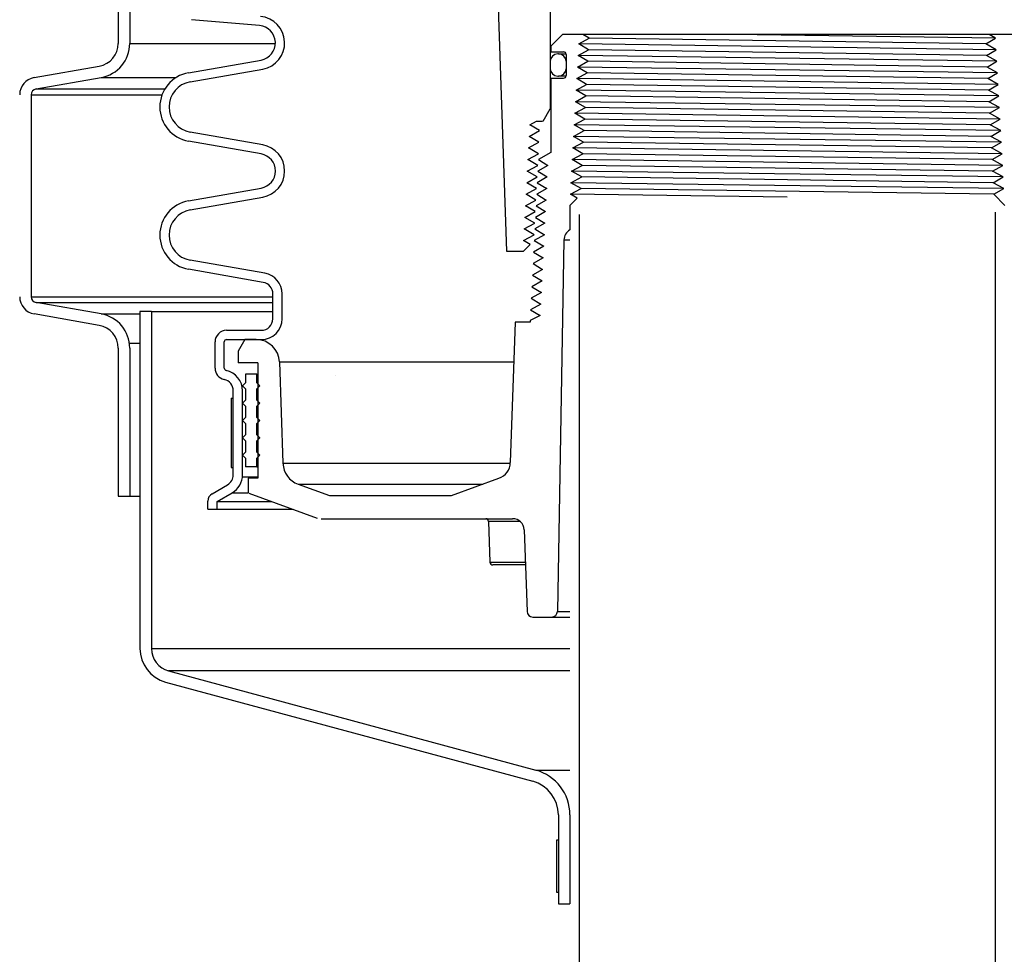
# Model space of a CAD drawing. Extents: x -169 to 7270, y -140 to 2984.
# Tile 150 of 256: x 1809 to 1819, y 395 to 405. Entities that reach past the tile are written whole.
import ezdxf

# ---------------------------------------------------------------- set-up
doc = ezdxf.new("R2010")
doc.units = 0
doc.header["$MEASUREMENT"] = 0
doc.header["$PDSIZE"] = 1
doc.layers.get('DEFPOINTS').update_dxf_attribs({"linetype": 'CONTINUOUS'})
for name, color, linetype in [('DIM', 3, 'CONTINUOUS'), ('GALV-4', 4, 'CONTINUOUS'), ('PEAGRAVEL-HATCH', 3, 'CONTINUOUS'), ('SPILL-BUCKET', 1, 'CONTINUOUS')]:
    doc.layers.add(name, color=color, linetype=linetype)
doc.styles.add('SIMPLEX', font='simplex')
doc.dimstyles.new('DIM64', dxfattribs={"dimscale": 64, "dimtxt": 0.09375, "dimasz": 0.09375, "dimexe": 0.0625, "dimexo": 0.0625, "dimgap": 0.046875, "dimtad": 1, "dimdec": 4, "dimzin": 3, "dimdsep": 46, "dimlunit": 4, "dimtxsty": 'SIMPLEX', "dimcen": 0, "dimclrd": 256, "dimclre": 256, "dimclrt": 256, "dimadec": 0, "dimazin": 0, "dimtfac": 1, "dimtdec": 4, "dimtmove": 0, "dimatfit": 3, "dimfxl": 1, "dimfrac": 2, "dimtolj": 1, "dimtzin": 0, "dimarcsym": 0})

# ---------------------------------------------------------------- blocks, each defined once
blk = doc.blocks.new('*D7')
at = {"layer": 'DEFPOINTS', "color": 0, "transparency": 16777216}
for p in [(2010, 414.289), (1374, 414.007), (1374, 136.516)]:
    blk.add_point(p, dxfattribs=at)
at = {"layer": 'DIM', "lineweight": -2, "transparency": 16777216}
for p, q in [((2010, 410.289), (2010, 132.516)), ((1374, 410.007), (1374, 132.516)), ((2004, 136.516), (1380, 136.516))]:
    blk.add_line(p, q, dxfattribs=at)
at = {"layer": 'DIM', "transparency": 16777216}
for points in [[(1380, 137.516), (1380, 135.516), (1374, 136.516)], [(2004, 137.516), (2004, 135.516), (2010, 136.516)]]:
    blk.add_solid(points, dxfattribs=at)
at = {"layer": 'DIM', "transparency": 16777216, "insert": (1692, 144.087), "char_height": 6, "attachment_point": 5, "style": 'SIMPLEX'}
blk.add_mtext('\\A1;53\'-0" (F.V. TANK SLAB)', dxfattribs=at)

msp = doc.modelspace()

# ---------------------------------------------------------------- hatches: boundary and pattern name
at = {"layer": 'PEAGRAVEL-HATCH'}
h = msp.add_hatch(dxfattribs=at)
h.set_pattern_fill('AR-SAND', color=256, scale=7.5, style=0)
h.set_pattern_definition([(37.5, (717.377, -24.056), (-0.47245, 14.45118), [0, -11.4, 0, -12.75, 0, -12.1875]), (7.5, (717.377, -24.056), (13.27333, 21.1661), [0, -6.15, 0, -10.275, 0, -3.9375]), (327.5, (708.152, -24.056), (23.35606, 0.04244), [0, -3.75, 0, -13.5, 0, -17.625]), (317.5, (708.152, -24.056), (22.54595, 6.58257), [0, -1.875, 0, -8.85, 0, -10.125])])
h.paths.add_polyline_path([(1847.64082, 395.75809), (1847.45025, 396.93941), (1843.01511, 398.27202), (1842.98299, 400.16264), (1842.72351, 401.90796), (1841.70556, 402.1872), (1841.70556, 414.02356), (1825.28235, 414.02356), (1825.28235, 402.19536), (1824.26179, 401.91746), (1824.22129, 401.76773), (1824.21929, 400.15748), (1824.03275, 400.13677), (1823.94985, 398.31402), (1819.58793, 396.9982), (1819.47314, 395.72601), (1819.25403, 395.70516), (1819.25403, 371.24987), (1847.64082, 371.24987)])
h.paths.add_polyline_path([(1847.63641, 370.24987), (1819.24253, 370.24987), (1819.24618, 359.07021), (1819.93554, 359.07021), (1819.83352, 353.4528), (1820.27064, 351.85815), (1820.27064, 351.50736), (1821.74617, 351.50736), (1822.74617, 353.50736), (1827.74617, 353.50736), (1828.74617, 351.50736), (1838.24617, 351.50736), (1839.24617, 353.50736), (1844.24617, 353.50736), (1845.24617, 351.50736), (1846.7106, 351.50736), (1847.3598, 352.50736), (1847.63641, 352.50736)])
h = msp.add_hatch(dxfattribs=at)
h.set_pattern_fill('AR-SAND', color=256, scale=7.5, style=0)
h.set_pattern_definition([(37.5, (1739.091, 353.003), (-0.4725, 14.4512), [0, -11.4, 0, -12.75, 0, -12.1875]), (7.5, (1739.09, 353.003), (13.2733, 21.166), [0, -6.15, 0, -10.275, 0, -3.9375]), (327.5, (1729.866, 353.003), (23.356, 0.0424), [0, -3.75, 0, -13.5, 0, -17.625]), (317.5, (1729.866, 353.003), (22.546, 6.5826), [0, -1.875, 0, -8.85, 0, -10.125])])
edge = h.paths.add_edge_path()
edge.add_line((1814.28111, 410.91433), (1793.44732, 411.18305))
edge.add_line((1793.44732, 411.18305), (1793.44732, 405.28225))
edge.add_line((1793.44732, 405.28225), (1793.72512, 405.28225))
edge.add_line((1793.72512, 405.28225), (1793.72512, 401.50436))
edge.add_line((1793.72512, 401.50436), (1793.44732, 401.50436))
edge.add_line((1793.44732, 401.50436), (1793.44732, 375.74524))
edge.add_arc((1789.44732, 375.74524), 4, -90, 0, ccw=False)
edge.add_line((1789.44732, 371.74524), (1741.33641, 371.74524))
edge.add_line((1741.33641, 371.74524), (1741.33641, 371.34805))
edge.add_line((1741.33641, 371.34805), (1741.15078, 371.34805))
edge.add_line((1741.15078, 371.34805), (1741.15078, 371.39409))
edge.add_line((1741.15078, 371.39409), (1740.59391, 371.39409))
edge.add_line((1740.59391, 371.39409), (1740.59391, 371.34805))
edge.add_line((1740.59391, 371.34805), (1740.08326, 371.31234))
edge.add_line((1740.08326, 371.31234), (1740.08326, 370.89946))
edge.add_line((1740.08326, 370.89946), (1739.95951, 370.89946))
edge.add_line((1739.95951, 370.89946), (1739.95951, 370.00227))
edge.add_line((1739.95951, 370.00227), (1739.34076, 370.00227))
edge.add_line((1739.34076, 370.00227), (1739.34076, 360.50273))
edge.add_arc((1739.34076, 360.25273), 0.25, 90, 180)
edge.add_line((1739.09076, 360.25273), (1739.09076, 359.25273))
edge.add_line((1739.09076, 359.25273), (1739.97422, 359.25273))
edge.add_line((1739.97422, 359.25273), (1740.21075, 359.25273))
edge.add_line((1740.21075, 359.25273), (1739.47422, 357.93749))
edge.add_line((1739.47422, 357.93749), (1739.47422, 357.53914))
edge.add_arc((1739.22422, 357.53914), 0.25, -90, 0, ccw=False)
edge.add_line((1739.22422, 357.28914), (1739.09076, 357.28914))
edge.add_line((1739.09076, 357.28914), (1739.09076, 353.00273))
edge.add_line((1739.09076, 353.00273), (1746.88364, 353.00273))
edge.add_line((1746.88364, 353.00273), (1747.88364, 355.00273))
edge.add_line((1747.88364, 355.00273), (1752.88364, 355.00273))
edge.add_line((1752.88364, 355.00273), (1753.88364, 353.00273))
edge.add_line((1753.88364, 353.00273), (1763.38364, 353.00273))
edge.add_line((1763.38364, 353.00273), (1764.38364, 355.00273))
edge.add_line((1764.38364, 355.00273), (1769.38364, 355.00273))
edge.add_line((1769.38364, 355.00273), (1770.38364, 353.00273))
edge.add_line((1770.38364, 353.00273), (1779.88364, 353.00273))
edge.add_line((1779.88364, 353.00273), (1780.88364, 355.00273))
edge.add_line((1780.88364, 355.00273), (1781.84559, 355.00273))
edge.add_line((1781.84559, 355.00273), (1781.84559, 360.53273))
edge.add_arc((1787.84559, 360.53273), 6, 90, 180, ccw=False)
edge.add_line((1787.84559, 366.53273), (1796.73444, 366.53273))
edge.add_line((1796.73444, 366.53273), (1796.73444, 366.88352))
edge.add_arc((1796.73444, 367.53273), 0.6492, 270, 360)
edge.add_line((1797.38364, 367.53273), (1814.28111, 367.26401))
edge.add_line((1814.28111, 367.26401), (1814.28111, 410.91433))
h = msp.add_hatch(dxfattribs=at)
h.set_pattern_fill('AR-SAND', color=256, scale=7.5, style=0)
h.set_pattern_definition([(37.5, (1739.091, 353.003), (-0.4725, 14.4512), [0, -11.4, 0, -12.75, 0, -12.1875]), (7.5, (1739.09, 353.003), (13.2733, 21.166), [0, -6.15, 0, -10.275, 0, -3.9375]), (327.5, (1729.866, 353.003), (23.356, 0.0424), [0, -3.75, 0, -13.5, 0, -17.625]), (317.5, (1729.866, 353.003), (22.546, 6.5826), [0, -1.875, 0, -8.85, 0, -10.125])])
edge = h.paths.add_edge_path()
edge.add_line((1814.28111, 410.91433), (1793.44732, 411.18305))
edge.add_line((1793.44732, 411.18305), (1793.44732, 405.28225))
edge.add_line((1793.44732, 405.28225), (1793.72512, 405.28225))
edge.add_line((1793.72512, 405.28225), (1793.72512, 401.50436))
edge.add_line((1793.72512, 401.50436), (1793.44732, 401.50436))
edge.add_line((1793.44732, 401.50436), (1793.44732, 375.74524))
edge.add_arc((1789.44732, 375.74524), 4, -90, 0, ccw=False)
edge.add_line((1789.44732, 371.74524), (1741.33641, 371.74524))
edge.add_line((1741.33641, 371.74524), (1741.33641, 371.34805))
edge.add_line((1741.33641, 371.34805), (1741.15078, 371.34805))
edge.add_line((1741.15078, 371.34805), (1741.15078, 371.39409))
edge.add_line((1741.15078, 371.39409), (1740.59391, 371.39409))
edge.add_line((1740.59391, 371.39409), (1740.59391, 371.34805))
edge.add_line((1740.59391, 371.34805), (1740.08326, 371.31234))
edge.add_line((1740.08326, 371.31234), (1740.08326, 370.89946))
edge.add_line((1740.08326, 370.89946), (1739.95951, 370.89946))
edge.add_line((1739.95951, 370.89946), (1739.95951, 370.00227))
edge.add_line((1739.95951, 370.00227), (1739.34076, 370.00227))
edge.add_line((1739.34076, 370.00227), (1739.34076, 360.50273))
edge.add_arc((1739.34076, 360.25273), 0.25, 90, 180)
edge.add_line((1739.09076, 360.25273), (1739.09076, 359.25273))
edge.add_line((1739.09076, 359.25273), (1739.97422, 359.25273))
edge.add_line((1739.97422, 359.25273), (1740.21075, 359.25273))
edge.add_line((1740.21075, 359.25273), (1739.47422, 357.93749))
edge.add_line((1739.47422, 357.93749), (1739.47422, 357.53914))
edge.add_arc((1739.22422, 357.53914), 0.25, -90, 0, ccw=False)
edge.add_line((1739.22422, 357.28914), (1739.09076, 357.28914))
edge.add_line((1739.09076, 357.28914), (1739.09076, 353.00273))
edge.add_line((1739.09076, 353.00273), (1746.88364, 353.00273))
edge.add_line((1746.88364, 353.00273), (1747.88364, 355.00273))
edge.add_line((1747.88364, 355.00273), (1752.88364, 355.00273))
edge.add_line((1752.88364, 355.00273), (1753.88364, 353.00273))
edge.add_line((1753.88364, 353.00273), (1763.38364, 353.00273))
edge.add_line((1763.38364, 353.00273), (1764.38364, 355.00273))
edge.add_line((1764.38364, 355.00273), (1769.38364, 355.00273))
edge.add_line((1769.38364, 355.00273), (1770.38364, 353.00273))
edge.add_line((1770.38364, 353.00273), (1779.88364, 353.00273))
edge.add_line((1779.88364, 353.00273), (1780.88364, 355.00273))
edge.add_line((1780.88364, 355.00273), (1781.84559, 355.00273))
edge.add_line((1781.84559, 355.00273), (1781.84559, 360.53273))
edge.add_arc((1787.84559, 360.53273), 6, 90, 180, ccw=False)
edge.add_line((1787.84559, 366.53273), (1796.73444, 366.53273))
edge.add_line((1796.73444, 366.53273), (1796.73444, 366.88352))
edge.add_arc((1796.73444, 367.53273), 0.6492, 270, 360)
edge.add_line((1797.38364, 367.53273), (1814.28111, 367.26401))
edge.add_line((1814.28111, 367.26401), (1814.28111, 410.91433))

# ---------------------------------------------------------------- linework, layer by layer
at = {"layer": 'GALV-4', "color": 1, "linetype": 'Continuous'}
msp.add_lwpolyline([(1814.75756, 403.20765), (1814.75268, 359.07024), (1819.25268, 359.07024), (1819.25756, 403.23336)], dxfattribs=at)
at = {"layer": 'SPILL-BUCKET', "color": 1, "linetype": 'Continuous'}
for p, q in [((1809.77813, 406.25949), (1809.77813, 405.05566)), ((1809.90305, 406.25949), (1809.90305, 405.05566)), ((1813.8683, 405.86765), (1813.97511, 402.80908)), ((1814.44681, 405.5572), (1814.44681, 404.34959)), ((1811.3053, 405.24695), (1810.56928, 405.31134)), ((1814.57822, 405.15097), (1814.45331, 405.02606)), ((1819.4369, 405.15097), (1814.57822, 405.15097)), ((1814.89181, 405.15097), (1814.79923, 405.15097)), ((1814.8652, 405.11169), (1814.79923, 405.15097)), ((1819.25821, 405.11169), (1819.18798, 405.15097)), ((1814.75343, 405.04923), (1814.8652, 405.11169)), ((1814.85857, 404.98677), (1814.75343, 405.04923)), ((1819.15324, 405.04923), (1819.25821, 405.11169)), ((1819.26517, 404.98677), (1819.15324, 405.04923)), ((1814.45331, 405.02606), (1814.45331, 404.9636)), ((1814.45331, 404.9636), (1814.59022, 404.9636)), ((1814.53675, 404.94187), (1814.52676, 404.94187)), ((1814.53675, 404.94187), (1814.54573, 404.94187)), ((1814.54573, 404.94187), (1814.57258, 404.94187)), ((1814.57258, 404.94187), (1814.61712, 404.94187)), ((1814.6177, 404.93612), (1814.6177, 404.70778)), ((1814.74648, 404.92432), (1814.85857, 404.98677)), ((1814.85195, 404.86186), (1814.74648, 404.92432)), ((1819.15986, 404.92432), (1819.26517, 404.98677)), ((1819.27213, 404.86186), (1819.15986, 404.92432)), ((1810.53687, 404.73741), (1811.32151, 404.87576)), ((1814.44681, 404.86192), (1814.44681, 404.78198)), ((1814.6167, 404.86192), (1814.6167, 404.78198)), ((1814.61695, 404.86192), (1814.6167, 404.86192)), ((1814.61769, 404.86192), (1814.61695, 404.86192)), ((1814.73952, 404.7994), (1814.85195, 404.86186)), ((1819.16649, 404.7994), (1819.27213, 404.86186)), ((1808.86807, 404.68556), (1809.57168, 404.80962)), ((1810.55422, 404.639), (1811.33886, 404.77735)), ((1814.6167, 404.78198), (1814.61695, 404.78198)), ((1814.61695, 404.78198), (1814.6177, 404.78198)), ((1814.73256, 404.67449), (1814.84533, 404.73695)), ((1814.84533, 404.73695), (1814.73952, 404.7994)), ((1819.27909, 404.73695), (1819.16649, 404.7994)), ((1819.17311, 404.67449), (1819.27909, 404.73695)), ((1808.88976, 404.56254), (1809.59337, 404.6866)), ((1814.45331, 404.6803), (1814.45331, 403.87777)), ((1814.45331, 404.6803), (1814.59022, 404.6803)), ((1814.52676, 404.70203), (1814.53675, 404.70203)), ((1814.54572, 404.70203), (1814.53675, 404.70203)), ((1814.57255, 404.70203), (1814.54572, 404.70203)), ((1814.61705, 404.70203), (1814.57255, 404.70203)), ((1814.72561, 404.54957), (1814.83871, 404.61203)), ((1814.83871, 404.61203), (1814.73256, 404.67449)), ((1819.28604, 404.61203), (1819.17311, 404.67449)), ((1819.17973, 404.54957), (1819.28604, 404.61203)), ((1808.83815, 404.50103), (1808.83815, 402.31718)), ((1814.83209, 404.48712), (1814.72561, 404.54957)), ((1819.293, 404.48712), (1819.17973, 404.54957)), ((1814.71865, 404.42466), (1814.83209, 404.48712)), ((1814.82546, 404.3622), (1814.71865, 404.42466)), ((1819.18635, 404.42466), (1819.293, 404.48712)), ((1819.29996, 404.3622), (1819.18635, 404.42466)), ((1814.36874, 404.21436), (1814.44681, 404.34959)), ((1814.44681, 404.34959), (1814.44844, 404.34959)), ((1814.44844, 404.34959), (1814.45332, 404.34959)), ((1814.71169, 404.29974), (1814.82546, 404.3622)), ((1814.81884, 404.23729), (1814.71169, 404.29974)), ((1819.19298, 404.29974), (1819.29996, 404.3622)), ((1819.30691, 404.23729), (1819.19298, 404.29974)), ((1814.22579, 404.17483), (1814.29644, 404.21436)), ((1814.29644, 404.21436), (1814.36402, 404.21436)), ((1814.70473, 404.17483), (1814.81884, 404.23729)), ((1819.1996, 404.17483), (1819.30691, 404.23729)), ((1811.33886, 403.95937), (1810.55422, 404.09772)), ((1814.2189, 404.04992), (1814.33074, 404.11237)), ((1814.33074, 404.11237), (1814.22579, 404.17483)), ((1814.69778, 404.04992), (1814.81222, 404.11237)), ((1814.81222, 404.11237), (1814.70473, 404.17483)), ((1819.31387, 404.11237), (1819.1996, 404.17483)), ((1819.20622, 404.04992), (1819.31387, 404.11237)), ((1811.32151, 403.86096), (1810.53687, 403.99931)), ((1814.21202, 403.925), (1814.32413, 403.98746)), ((1814.32413, 403.98746), (1814.2189, 404.04992)), ((1814.69082, 403.925), (1814.80559, 403.98746)), ((1814.80559, 403.98746), (1814.69778, 404.04992)), ((1819.32083, 403.98746), (1819.20622, 404.04992)), ((1819.21284, 403.925), (1819.32083, 403.98746)), ((1814.20513, 403.80009), (1814.31751, 403.86254)), ((1814.31751, 403.86254), (1814.21202, 403.925)), ((1814.45331, 403.87777), (1814.31894, 403.80009)), ((1814.68386, 403.80009), (1814.79897, 403.86254)), ((1814.79897, 403.86254), (1814.69082, 403.925)), ((1819.32778, 403.86254), (1819.21284, 403.925)), ((1819.21947, 403.80009), (1819.32778, 403.86254)), ((1814.31089, 403.73763), (1814.20513, 403.80009)), ((1814.31894, 403.80009), (1814.42068, 403.73763)), ((1814.79235, 403.73763), (1814.68386, 403.80009)), ((1819.33474, 403.73763), (1819.21947, 403.80009)), ((1814.19825, 403.67517), (1814.31089, 403.73763)), ((1814.30428, 403.61271), (1814.19825, 403.67517)), ((1814.42068, 403.73763), (1814.31265, 403.67517)), ((1814.31265, 403.67517), (1814.41439, 403.61271)), ((1814.67691, 403.67517), (1814.79235, 403.73763)), ((1814.78573, 403.61271), (1814.67691, 403.67517)), ((1819.22609, 403.67517), (1819.33474, 403.73763)), ((1819.3417, 403.61271), (1819.22609, 403.67517)), ((1814.19137, 403.55026), (1814.30428, 403.61271)), ((1814.29766, 403.4878), (1814.19137, 403.55026)), ((1814.41439, 403.61271), (1814.3061, 403.55026)), ((1814.3061, 403.55026), (1814.40809, 403.4878)), ((1814.66995, 403.55026), (1814.78573, 403.61271)), ((1814.77911, 403.4878), (1814.66995, 403.55026)), ((1819.23271, 403.55026), (1819.3417, 403.61271)), ((1819.34866, 403.4878), (1819.23271, 403.55026)), ((1810.53687, 403.35355), (1811.32151, 403.49191)), ((1814.18448, 403.42534), (1814.29766, 403.4878)), ((1814.40809, 403.4878), (1814.29956, 403.42534)), ((1814.66333, 403.42534), (1814.77911, 403.4878)), ((1819.23837, 403.42479), (1819.34866, 403.4878)), ((1810.55422, 403.25514), (1811.33886, 403.39349)), ((1814.1776, 403.30043), (1814.29105, 403.36288)), ((1814.29105, 403.36288), (1814.18448, 403.42534)), ((1814.4018, 403.36288), (1814.29301, 403.30043)), ((1814.29956, 403.42534), (1814.4018, 403.36288)), ((1814.65917, 403.30406), (1814.73782, 403.38272)), ((1814.73782, 403.38272), (1814.66333, 403.42534)), ((1819.23837, 403.42479), (1819.35911, 403.30406)), ((1814.17072, 403.17551), (1814.28443, 403.23797)), ((1814.28443, 403.23797), (1814.1776, 403.30043)), ((1814.39551, 403.23797), (1814.28646, 403.17551)), ((1814.29301, 403.30043), (1814.39551, 403.23797)), ((1814.65917, 403.30406), (1814.65917, 403.03913)), ((1814.27782, 403.11306), (1814.17072, 403.17551)), ((1814.28646, 403.17551), (1814.38922, 403.11306)), ((1814.16383, 403.0506), (1814.27782, 403.11306)), ((1814.2712, 402.98814), (1814.16383, 403.0506)), ((1814.38922, 403.11306), (1814.27992, 403.0506)), ((1814.27992, 403.0506), (1814.38293, 402.98814)), ((1814.15722, 402.92568), (1814.2712, 402.98814)), ((1814.23068, 402.88295), (1814.15722, 402.92568)), ((1814.38293, 402.98814), (1814.27337, 402.92568)), ((1814.27337, 402.92568), (1814.37664, 402.86323)), ((1814.59381, 402.9315), (1814.52376, 398.91847)), ((1813.97511, 402.80908), (1814.1568, 402.80908)), ((1814.1568, 402.80908), (1814.23068, 402.88295)), ((1814.37664, 402.86323), (1814.26682, 402.80077)), ((1814.26682, 402.80077), (1814.37034, 402.73831)), ((1811.36299, 402.57126), (1810.55422, 402.71386)), ((1814.37034, 402.73831), (1814.26028, 402.67585)), ((1811.34564, 402.47284), (1810.53687, 402.61545)), ((1814.36405, 402.6134), (1814.25373, 402.55094)), ((1814.26028, 402.67585), (1814.36405, 402.6134)), ((1814.35776, 402.48848), (1814.24718, 402.42602)), ((1814.25373, 402.55094), (1814.35776, 402.48848)), ((1814.24718, 402.42602), (1814.35147, 402.36357)), ((1811.44886, 402.0799), (1811.44886, 402.34983)), ((1811.54879, 402.0799), (1811.54879, 402.34983)), ((1814.35147, 402.36357), (1814.24064, 402.30111)), ((1814.24064, 402.30111), (1814.34518, 402.23865)), ((1809.59337, 402.13161), (1808.88976, 402.25568)), ((1814.34518, 402.23865), (1814.23409, 402.1762)), ((1814.23409, 402.1762), (1814.33889, 402.11374)), ((1809.57168, 402.00859), (1808.86807, 402.13266)), ((1814.33889, 402.11374), (1814.22796, 402.05929)), ((1814.22796, 402.05929), (1814.22796, 402.04372)), ((1810.94921, 401.95498), (1811.32395, 401.95498)), ((1814.06746, 402.04372), (1814.01443, 400.52526)), ((1814.22796, 402.04372), (1814.06746, 402.04372)), ((1810.94921, 401.85505), (1811.32395, 401.85505)), ((1811.14624, 401.85505), (1811.07412, 401.73014)), ((1811.27006, 401.85505), (1811.14624, 401.85505)), ((1811.32395, 401.85505), (1811.33013, 401.85505)), ((1811.33013, 401.85505), (1811.34865, 401.85505)), ((1809.77813, 401.76256), (1809.77813, 400.16133)), ((1809.90305, 401.76256), (1809.90305, 400.16133)), ((1810.82429, 401.54622), (1810.82429, 401.83007)), ((1810.92422, 401.54622), (1810.92422, 401.83007)), ((1811.07412, 401.73014), (1811.07412, 401.60522)), ((1811.28498, 401.60522), (1811.07412, 401.60522)), ((1811.28498, 401.60522), (1811.28498, 400.35608)), ((1811.51974, 401.61394), (1811.55801, 400.51803)), ((1811.02165, 400.39355), (1811.02165, 401.30197)), ((1811.12159, 400.39355), (1811.12159, 401.30197)), ((1811.28498, 400.35608), (1811.18342, 400.35608)), ((1811.18342, 400.35608), (1811.18342, 400.19786)), ((1813.37741, 400.1687), (1813.89126, 400.35573)), ((1810.79294, 400.18938), (1810.9592, 400.28537)), ((1811.72224, 400.29198), (1812.06094, 400.1687)), ((1809.77813, 400.16133), (1809.90305, 400.16133)), ((1810.84615, 400.10471), (1811.00916, 400.19883)), ((1811.19041, 400.19482), (1811.92787, 399.92641)), ((1812.06094, 400.1687), (1813.37741, 400.1687)), ((1810.74622, 400.0208), (1810.74622, 400.10846)), ((1810.84615, 400.0208), (1810.84615, 400.10471)), ((1810.74622, 400.0208), (1810.84615, 400.0208)), ((1811.9706, 399.91887), (1814.03928, 399.91887)), ((1813.78691, 399.88874), (1813.77957, 399.88874)), ((1813.77957, 399.88874), (1813.79492, 399.44936)), ((1813.80882, 399.88874), (1813.78691, 399.88874)), ((1813.84501, 399.88874), (1813.80882, 399.88874)), ((1813.89503, 399.88874), (1813.84501, 399.88874)), ((1813.95822, 399.88874), (1813.89503, 399.88874)), ((1814.03377, 399.88874), (1813.95822, 399.88874)), ((1814.1207, 399.88874), (1814.03377, 399.88874)), ((1814.16412, 399.79832), (1814.19488, 398.91738)), ((1813.79492, 399.44936), (1813.80124, 399.44936)), ((1813.80124, 399.44936), (1813.82015, 399.44936)), ((1813.82015, 399.44936), (1813.85141, 399.44936)), ((1813.83371, 399.41922), (1813.82613, 399.41922)), ((1813.85635, 399.41922), (1813.83371, 399.41922)), ((1813.85141, 399.44936), (1813.89469, 399.44936)), ((1813.89373, 399.41922), (1813.85635, 399.41922)), ((1813.94533, 399.41922), (1813.89373, 399.41922)), ((1813.89469, 399.44936), (1813.9495, 399.44936)), ((1814.01044, 399.41922), (1813.94533, 399.41922)), ((1813.9495, 399.44936), (1814.01521, 399.44936)), ((1814.08815, 399.41922), (1814.01044, 399.41922)), ((1814.01521, 399.44936), (1814.09108, 399.44936)), ((1814.17736, 399.41922), (1814.08815, 399.41922)), ((1814.09108, 399.44936), (1814.17626, 399.44936)), ((1814.2573, 398.8571), (1814.46131, 398.8571))]:
    msp.add_line(p, q, dxfattribs=at)
at = {"layer": 'SPILL-BUCKET', "color": 8}
for p, q in [((1819.25821, 405.11169), (1816.42746, 405.15097)), ((1819.26517, 404.98677), (1814.75343, 405.04923)), ((1819.15324, 405.04923), (1814.8652, 405.11169)), ((1819.27213, 404.86186), (1814.74648, 404.92432)), ((1819.15986, 404.92432), (1814.85857, 404.98677)), ((1819.16649, 404.7994), (1814.85195, 404.86186)), ((1819.27909, 404.73695), (1814.73952, 404.7994)), ((1819.17311, 404.67449), (1814.84533, 404.73695)), ((1819.28604, 404.61203), (1814.73256, 404.67449)), ((1819.17973, 404.54957), (1814.83871, 404.61203)), ((1819.293, 404.48712), (1814.72561, 404.54957)), ((1819.29996, 404.3622), (1814.71865, 404.42466)), ((1819.18635, 404.42466), (1814.83209, 404.48712)), ((1819.30691, 404.23729), (1814.71169, 404.29974)), ((1819.19298, 404.29974), (1814.82546, 404.3622)), ((1819.1996, 404.17483), (1814.81884, 404.23729)), ((1819.31387, 404.11237), (1814.70473, 404.17483)), ((1819.20622, 404.04992), (1814.81222, 404.11237)), ((1819.32083, 403.98746), (1814.69778, 404.04992)), ((1819.32778, 403.86254), (1814.69082, 403.925)), ((1819.21947, 403.80009), (1814.79897, 403.86254)), ((1819.33474, 403.73763), (1814.68386, 403.80009)), ((1819.3417, 403.61271), (1814.67691, 403.67517)), ((1819.22609, 403.67517), (1814.79235, 403.73763)), ((1819.34866, 403.4878), (1814.66995, 403.55026)), ((1819.23271, 403.55026), (1814.78573, 403.61271)), ((1819.2378, 403.42536), (1814.77911, 403.4878)), ((1817.00756, 403.39405), (1814.66333, 403.42534))]:
    msp.add_line(p, q, dxfattribs=at)
at = {"layer": 'SPILL-BUCKET', "color": 7}
for p, q in [((1809.90305, 405.05566), (1811.47629, 405.05566)), ((1809.59337, 404.6866), (1810.40407, 404.6866)), ((1808.83815, 404.50103), (1810.25147, 404.50103)), ((1808.88976, 404.56254), (1810.28143, 404.56254)), ((1814.59381, 402.9315), (1814.65917, 402.9315)), ((1808.83815, 402.31718), (1811.44886, 402.31718)), ((1808.88976, 402.25568), (1811.44886, 402.25568)), ((1810.13726, 402.15996), (1811.44886, 402.15996)), ((1809.59337, 402.13161), (1810.01235, 402.13161)), ((1809.89933, 401.81519), (1810.01235, 401.81519)), ((1811.51974, 401.61394), (1814.05245, 401.61394)), ((1811.55801, 400.51803), (1814.01418, 400.51803)), ((1811.12038, 400.37028), (1811.28498, 400.37028)), ((1811.72224, 400.29198), (1813.71611, 400.29198)), ((1809.90305, 400.16133), (1810.01235, 400.16133)), ((1811.00916, 400.19883), (1811.18342, 400.19883)), ((1810.84615, 400.10471), (1811.43799, 400.10471)), ((1810.84615, 400.0208), (1811.66855, 400.0208)), ((1814.52376, 398.91847), (1814.65917, 398.91847)), ((1814.46131, 398.8571), (1814.65917, 398.8571)), ((1810.13726, 398.51647), (1814.65917, 398.51647)), ((1814.65917, 398.27515), (1810.32243, 398.27515)), ((1814.28883, 397.20231), (1814.65917, 397.20231))]:
    msp.add_line(p, q, dxfattribs=at)
at = {"layer": 'SPILL-BUCKET', "color": 8, "linetype": 'Continuous'}
msp.add_line((1819.21284, 403.925), (1814.80559, 403.98746), dxfattribs=at)
at = {"layer": 'SPILL-BUCKET', "linetype": 'Continuous'}
for p, q in [((1810.13726, 402.15996), (1810.01235, 402.15996)), ((1810.01235, 402.15996), (1810.01235, 398.51647)), ((1810.13726, 402.15996), (1810.13726, 398.51647)), ((1810.32243, 398.27515), (1814.28883, 397.20232)), ((1810.2901, 398.15449), (1814.2565, 397.08166)), ((1814.53425, 396.71968), (1814.53425, 395.75809)), ((1814.65917, 396.71968), (1814.65917, 395.75809)), ((1814.53425, 395.75809), (1814.65917, 395.75809))]:
    msp.add_line(p, q, dxfattribs=at)
at = {"layer": 'SPILL-BUCKET', "color": 7, "linetype": 'Continuous'}
for p, q in [((1811.15157, 401.48031), (1811.15157, 401.38662)), ((1811.27648, 401.48031), (1811.15157, 401.48031)), ((1811.27648, 401.38662), (1811.27648, 401.48031)), ((1811.27648, 401.48031), (1811.27861, 401.48031)), ((1811.27861, 401.48031), (1811.28499, 401.48031)), ((1811.15157, 401.38662), (1811.12034, 401.35539)), ((1811.12034, 401.35539), (1811.15157, 401.32416)), ((1811.15157, 401.32416), (1811.15157, 401.19925)), ((1811.30771, 401.35539), (1811.27648, 401.38662)), ((1811.27648, 401.38662), (1811.27861, 401.38662)), ((1811.27648, 401.32416), (1811.30771, 401.35539)), ((1811.27648, 401.19925), (1811.27648, 401.32416)), ((1811.27648, 401.32416), (1811.27861, 401.32416)), ((1811.27861, 401.38662), (1811.28499, 401.38662)), ((1811.27861, 401.32416), (1811.28499, 401.32416)), ((1810.99667, 401.2231), (1811.02165, 401.2231)), ((1810.99667, 401.2231), (1810.99667, 400.47361)), ((1811.02165, 400.47361), (1811.02165, 401.2231)), ((1811.15157, 401.19925), (1811.12034, 401.16802)), ((1811.12034, 401.16802), (1811.15157, 401.13679)), ((1811.15157, 401.13679), (1811.15157, 401.01188)), ((1811.30771, 401.16802), (1811.27648, 401.19925)), ((1811.27648, 401.19925), (1811.27861, 401.19925)), ((1811.27648, 401.13679), (1811.30771, 401.16802)), ((1811.27648, 401.01188), (1811.27648, 401.13679)), ((1811.27648, 401.13679), (1811.27861, 401.13679)), ((1811.27861, 401.19925), (1811.28499, 401.19925)), ((1811.27861, 401.13679), (1811.28499, 401.13679)), ((1811.15157, 401.01188), (1811.12034, 400.98065)), ((1811.27648, 401.01188), (1811.27861, 401.01188)), ((1811.30771, 400.98065), (1811.27648, 401.01188)), ((1811.27861, 401.01188), (1811.28499, 401.01188)), ((1811.12034, 400.98065), (1811.15157, 400.94942)), ((1811.15157, 400.94942), (1811.15157, 400.82451)), ((1811.27648, 400.94942), (1811.30771, 400.98065)), ((1811.27648, 400.94942), (1811.27861, 400.94942)), ((1811.27648, 400.82451), (1811.27648, 400.94942)), ((1811.27861, 400.94942), (1811.28499, 400.94942)), ((1811.15157, 400.82451), (1811.12034, 400.79328)), ((1811.12034, 400.79328), (1811.15157, 400.76205)), ((1811.27648, 400.82451), (1811.27861, 400.82451)), ((1811.30771, 400.79328), (1811.27648, 400.82451)), ((1811.27648, 400.76205), (1811.30771, 400.79328)), ((1811.27861, 400.82451), (1811.28499, 400.82451)), ((1811.30324, 400.79774), (1811.30513, 400.7907)), ((1811.15157, 400.76205), (1811.15157, 400.63713)), ((1811.27648, 400.76205), (1811.27861, 400.76205)), ((1811.27648, 400.63713), (1811.27648, 400.76205)), ((1811.27861, 400.76205), (1811.28499, 400.76205)), ((1811.15157, 400.63713), (1811.12034, 400.60591)), ((1811.12034, 400.60591), (1811.15157, 400.57468)), ((1811.15157, 400.57468), (1811.15157, 400.48099)), ((1811.27648, 400.63713), (1811.27861, 400.63713)), ((1811.30771, 400.60591), (1811.27648, 400.63713)), ((1811.27648, 400.57468), (1811.30771, 400.60591)), ((1811.27648, 400.57468), (1811.27861, 400.57468)), ((1811.27648, 400.48099), (1811.27648, 400.57468)), ((1811.27861, 400.63713), (1811.28499, 400.63713)), ((1811.27861, 400.57468), (1811.28499, 400.57468)), ((1810.99667, 400.47361), (1811.02165, 400.47361)), ((1811.27648, 400.48099), (1811.15157, 400.48099)), ((1811.27648, 400.48099), (1811.27861, 400.48099)), ((1811.27861, 400.48099), (1811.28499, 400.48099)), ((1814.53425, 396.44512), (1814.51427, 396.44512)), ((1814.51427, 396.44512), (1814.51427, 395.883)), ((1814.53425, 396.44512), (1814.53425, 395.883)), ((1814.51427, 395.883), (1814.53425, 395.883))]:
    msp.add_line(p, q, dxfattribs=at)
at = {"layer": 'SPILL-BUCKET', "color": 1, "linetype": 'Continuous'}
for centre, radius, start, end in [((1811.28897, 405.06029), 0.18737, 280, 85), ((1811.28897, 405.06029), 0.2873, 280, 85), ((1809.5283, 405.05566), 0.24983, 279.999999, 0), ((1809.5283, 405.05566), 0.37474, 280, 0), ((1814.52676, 404.86192), 0.07995, 90, 180), ((1814.53675, 404.86192), 0.07995, 0, 90), ((1814.59022, 404.93612), 0.02748, 0, 90), ((1810.60194, 404.36836), 0.37474, 100, 260), ((1814.52676, 404.78198), 0.07995, 180, 270), ((1814.53675, 404.78198), 0.07995, 270, 0), ((1808.90061, 404.50103), 0.18737, 100, 180), ((1810.60194, 404.36836), 0.27481, 100, 260), ((1814.59022, 404.70778), 0.02748, 270, 0), ((1808.90061, 404.50103), 0.06246, 99.999999, 180), ((1811.28897, 403.67643), 0.18737, 280, 80), ((1811.28897, 403.67643), 0.2873, 280, 80), ((1810.60194, 402.9845), 0.37474, 100, 260), ((1810.60194, 402.9845), 0.27481, 100, 260), ((1814.71871, 402.92932), 0.12491, 118.464605, 179), ((1811.32395, 402.34983), 0.22485, 0, 80), ((1811.32395, 402.34983), 0.12491, 0, 80.000001), ((1808.90061, 402.31718), 0.18737, 180, 260), ((1808.90061, 402.31718), 0.06246, 180, 260.000001), ((1809.5283, 401.76256), 0.37474, 0, 80), ((1811.32395, 402.0799), 0.12491, 270, 0), ((1811.32395, 402.0799), 0.22485, 270, 0), ((1809.5283, 401.76256), 0.24983, 0, 80.000001), ((1810.94921, 401.83007), 0.12491, 90, 180), ((1810.94921, 401.83007), 0.02498, 90, 180), ((1811.27006, 401.60522), 0.24983, 2, 90), ((1810.94921, 401.54622), 0.12491, 180, 257.877648), ((1810.94921, 401.54622), 0.02498, 180, 257.877647), ((1810.89674, 401.30197), 0.22485, 0, 77.877648), ((1810.89674, 401.30197), 0.12491, 0, 77.877648), ((1811.80769, 400.52675), 0.24983, 182, 249.999999), ((1813.82718, 400.5318), 0.18737, 290, 358), ((1810.89674, 400.39355), 0.12491, 300, 0), ((1810.89674, 400.39355), 0.22485, 300, 0), ((1810.83965, 400.10846), 0.09344, 119.999999, 180), ((1813.74836, 399.88765), 0.03123, 2, 90), ((1814.03928, 399.79396), 0.12491, 2, 90), ((1813.82613, 399.45044), 0.03123, 182, 270), ((1814.2573, 398.91956), 0.06246, 182, 270), ((1814.46131, 398.91956), 0.06246, 270, 359)]:
    msp.add_arc(centre, radius, start, end, dxfattribs=at)
at = {"layer": 'SPILL-BUCKET', "linetype": 'Continuous'}
for centre, radius, start, end in [((1810.38709, 398.51647), 0.37474, 180, 255.000001), ((1810.38709, 398.51647), 0.24983, 180, 255), ((1814.15951, 396.71968), 0.49966, 0, 75), ((1814.15951, 396.71968), 0.37474, 0, 75.000001)]:
    msp.add_arc(centre, radius, start, end, dxfattribs=at)

# ---------------------------------------------------------------- dimensions: what is measured, and where the dimension line sits
at = {"layer": 'DIM'}
dim = msp.add_linear_dim(base=(1374, 136.51592), p1=(2010, 414.28861), p2=(1374, 414.00736), angle=180, text='<> (F.V. TANK SLAB)', dimstyle='DIM64', dxfattribs=at)
dim.commit()
dim.dimension.update_dxf_attribs({"geometry": '*D7', "text_midpoint": (1692, 144.08735)})

doc.saveas('drawing.dxf')
